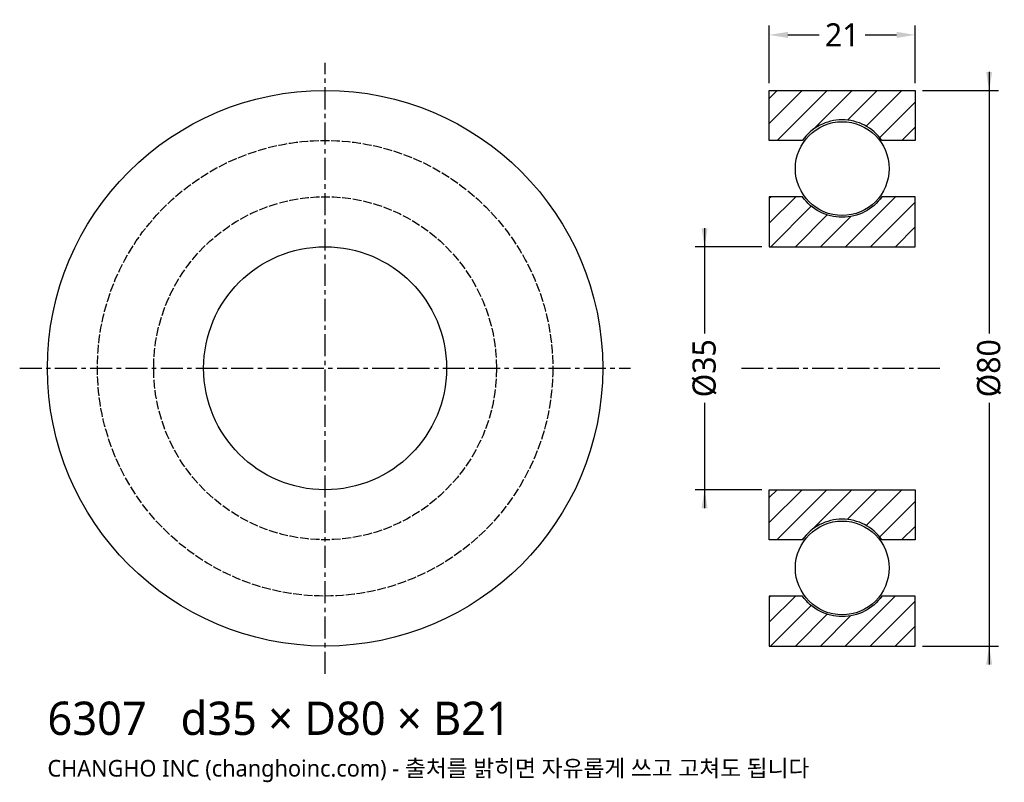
# Model space of a CAD drawing. Header units: millimetres. Extents: x -44 to 98, y -60 to 50.
import ezdxf

# ---------------------------------------------------------------- set-up
doc = ezdxf.new("R2010")
doc.units = ezdxf.units.MM
doc.linetypes.add('CENTER', pattern=[5.08, 3.175, -0.635, 0.635, -0.635])
doc.linetypes.add('DASHED', pattern=[1.524, 1.27, -0.254])
for name, color, linetype in [('문자', 7, 'CONTINUOUS'), ('숨은선', 3, 'DASHED'), ('외형선', 7, 'CONTINUOUS'), ('중심선', 1, 'CENTER'), ('치수', 4, 'CONTINUOUS'), ('해칭', 8, 'CONTINUOUS')]:
    doc.layers.add(name, color=color, linetype=linetype)
doc.styles.add('CH_KOR', font='malgun.ttf')
doc.dimstyles.new('CH_DIM', dxfattribs={"dimtxt": 2.5, "dimasz": 2, "dimexe": 1, "dimexo": 0.8, "dimgap": 0.8, "dimtad": 1, "dimdec": 0, "dimtxsty": 'CH_KOR', "dimcen": 2.5, "dimclrd": 4, "dimclre": 4, "dimclrt": 4, "dimazin": 3, "dimtfac": 1, "dimtmove": 0, "dimatfit": 3})

# ---------------------------------------------------------------- blocks, each defined once
blk = doc.blocks.new('_CLOSEDFILLED')
at = {"color": 0, "linetype": 'BYBLOCK'}
blk.add_solid([(-1, 0.164), (0, 0), (-1, -0.164)], dxfattribs=at)
blk = doc.blocks.new('*D1')
at = {"color": 4}
for p, q in [((95.67, 42.67), (95.67, 5)), ((86.07, 40), (97, 40)), ((95.67, -5), (95.67, -42.67)), ((86.07, -40), (97, -40))]:
    blk.add_line(p, q, dxfattribs=at)
at = {"layer": 'Defpoints'}
for p in [(85, 40), (95.67, 40), (85, -40)]:
    blk.add_point(p, dxfattribs=at)
at = {"layer": '치수', "color": 4, "xscale": 2.6666666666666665, "yscale": 2.6666666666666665}
for p, rotation in [((95.67, 40), 270), ((95.67, -40), 90)]:
    blk.add_blockref('_CLOSEDFILLED', p, dxfattribs=dict(at, rotation=rotation))
at = {"layer": '치수', "color": 4, "insert": (95.67, 0), "char_height": 3.333, "attachment_point": 5, "rotation": 90, "style": 'CH_KOR'}
blk.add_mtext('Ø80', dxfattribs=at)
blk = doc.blocks.new('*D2')
at = {"color": 4}
for p, q in [((54.67, 20.17), (54.67, 5)), ((62.93, 17.5), (53.33, 17.5)), ((54.67, -5), (54.67, -20.17)), ((62.93, -17.5), (53.33, -17.5))]:
    blk.add_line(p, q, dxfattribs=at)
at = {"layer": 'Defpoints'}
for p in [(54.67, 17.5), (64, 17.5), (64, -17.5)]:
    blk.add_point(p, dxfattribs=at)
at = {"layer": '치수', "color": 4, "xscale": 2.6666666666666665, "yscale": 2.6666666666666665}
for p, rotation in [((54.67, 17.5), 270), ((54.67, -17.5), 90)]:
    blk.add_blockref('_CLOSEDFILLED', p, dxfattribs=dict(at, rotation=rotation))
at = {"layer": '치수', "color": 4, "insert": (54.67, 0), "char_height": 3.333, "attachment_point": 5, "rotation": 90, "style": 'CH_KOR'}
blk.add_mtext('Ø35', dxfattribs=at)
blk = doc.blocks.new('*D3')
at = {"color": 4}
for p, q in [((64, 41.07), (64, 49.33)), ((85, 41.07), (85, 49.33)), ((66.67, 48), (71.17, 48)), ((77.83, 48), (82.33, 48))]:
    blk.add_line(p, q, dxfattribs=at)
at = {"layer": 'Defpoints'}
for p in [(64, 48), (64, 40), (85, 40)]:
    blk.add_point(p, dxfattribs=at)
at = {"layer": '치수', "color": 4, "xscale": 2.6666666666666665, "yscale": 2.6666666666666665, "rotation": 180}
blk.add_blockref('_CLOSEDFILLED', (64, 48), dxfattribs=at)
at = {"layer": '치수', "color": 4, "xscale": 2.6666666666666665, "yscale": 2.6666666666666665}
blk.add_blockref('_CLOSEDFILLED', (85, 48), dxfattribs=at)
at = {"layer": '치수', "color": 4, "insert": (74.5, 48), "char_height": 3.333, "attachment_point": 5, "style": 'CH_KOR'}
blk.add_mtext('21', dxfattribs=at)

msp = doc.modelspace()

# ---------------------------------------------------------------- hatches: boundary and pattern name
at = {"layer": '해칭'}
h = msp.add_hatch(dxfattribs=at)
h.set_pattern_fill('ANSI31', scale=0.8)
h.paths.add_polyline_path([(64, 40), (85, 40), (85, 32.8), (80.23, 32.8, 0.51797), (68.77, 32.8), (64, 32.8)])
h = msp.add_hatch(dxfattribs=at)
h.set_pattern_fill('ANSI31', scale=0.8)
h.paths.add_polyline_path([(64, 17.5), (85, 17.5), (85, 24.7), (80.23, 24.7, -0.51797), (68.77, 24.7), (64, 24.7)])
h = msp.add_hatch(dxfattribs=at)
h.set_pattern_fill('ANSI31', scale=0.8)
h.paths.add_polyline_path([(64, -17.5), (85, -17.5), (85, -24.7), (80.23, -24.7, 0.51797), (68.77, -24.7), (64, -24.7)])
h = msp.add_hatch(dxfattribs=at)
h.set_pattern_fill('ANSI31', scale=0.8)
h.paths.add_polyline_path([(64, -40), (85, -40), (85, -32.8), (80.23, -32.8, -0.51797), (68.77, -32.8), (64, -32.8)])

# ---------------------------------------------------------------- linework, layer by layer
at = {"layer": '숨은선'}
for radius in [32.8, 24.7]:
    msp.add_circle((0, 0), radius, dxfattribs=at)
at = {"layer": '외형선'}
for points in [[(64, 40), (85, 40), (85, 32.8), (80.23, 32.8, 0.51797), (68.77, 32.8), (64, 32.8)], [(64, 17.5), (85, 17.5), (85, 24.7), (80.23, 24.7, -0.51797), (68.77, 24.7), (64, 24.7)], [(64, -17.5), (85, -17.5), (85, -24.7), (80.23, -24.7, 0.51797), (68.77, -24.7), (64, -24.7)], [(64, -40), (85, -40), (85, -32.8), (80.23, -32.8, -0.51797), (68.77, -32.8), (64, -32.8)]]:
    msp.add_lwpolyline(points, format="xyb", close=True, dxfattribs=at)
for centre, radius in [((0, 0), 40), ((74.5, 28.75), 6.75), ((0, 0), 17.5), ((74.5, -28.75), 6.75)]:
    msp.add_circle(centre, radius, dxfattribs=at)
at = {"layer": '중심선'}
for p, q in [((0, -44), (0, 44)), ((-44, 0), (44, 0)), ((60, 0), (89, 0))]:
    msp.add_line(p, q, dxfattribs=at)

# ---------------------------------------------------------------- texts
at = {"layer": '문자', "style": 'CH_KOR'}
for s, height, p in [('6307   d35 × D80 × B21', 4.8, (-40, -52.8)), ('CHANGHO INC (changhoinc.com) - 출처를 밝히면 자유롭게 쓰고 고쳐도 됩니다', 2.4, (-40, -58.8))]:
    msp.add_text(s, height=height, dxfattribs=at).set_placement(p)

# ---------------------------------------------------------------- dimensions: what is measured, and where the dimension line sits
at = {"layer": '치수'}
dim = msp.add_linear_dim(base=(64, 48), p1=(64, 40), p2=(85, 40), dimstyle='CH_DIM', override={"dimscale": 1.333333}, dxfattribs=at)
dim.commit()
dim.dimension.update_dxf_attribs({"geometry": '*D3', "text_midpoint": (74.5, 48)})
for base, p1, p2, text, picture, middle in [((95.67, 40), (85, 40), (85, -40), 'Ø80', '*D1', (95.67, 0)), ((54.67, 17.5), (64, 17.5), (64, -17.5), 'Ø35', '*D2', (54.67, 0))]:
    dim = msp.add_linear_dim(base=base, p1=p1, p2=p2, angle=90, text=text, dimstyle='CH_DIM', override={"dimscale": 1.333333}, dxfattribs=at)
    dim.commit()
    dim.dimension.update_dxf_attribs({"geometry": picture, "text_midpoint": middle})

doc.saveas('drawing.dxf')
